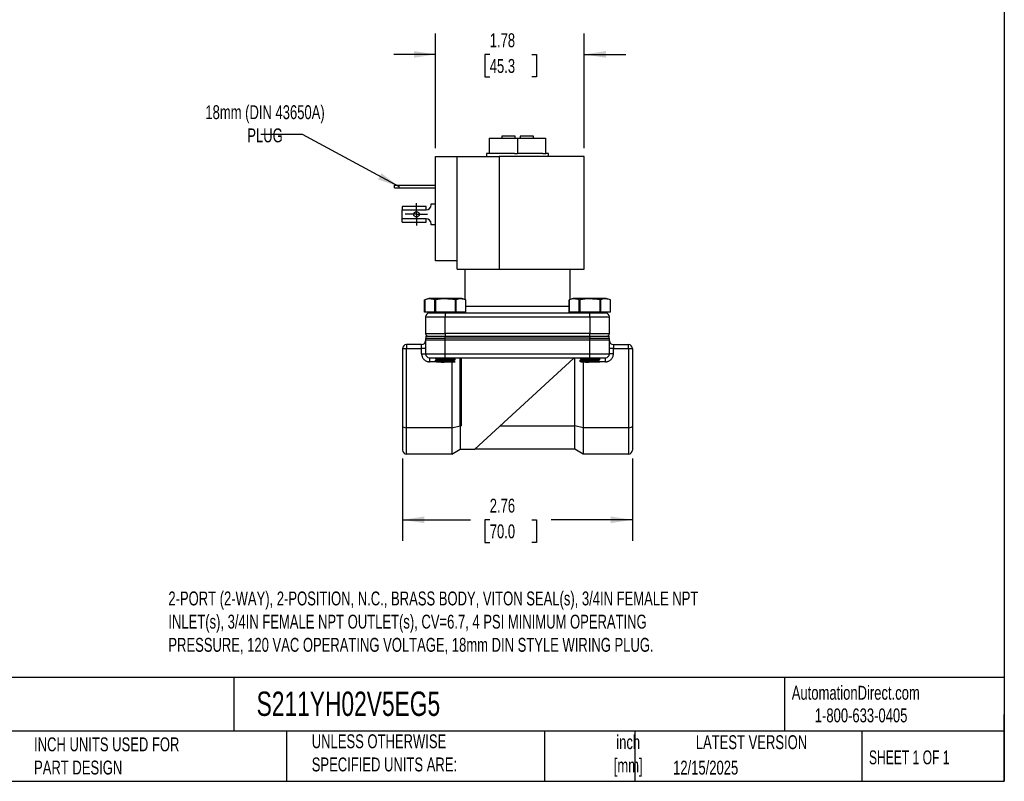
# Model space of a CAD drawing. Header units: inches. Extents: x 0.5 to 21.5, y 0.5 to 16.5.
# Tile 2 of 3: x 9.7 to 21.5, y 0.5 to 9.6. Entities that reach past the tile are written whole.
import ezdxf

# ---------------------------------------------------------------- set-up
doc = ezdxf.new("R2010")
doc.units = ezdxf.units.IN
doc.header["$LTSCALE"] = 2
doc.header["$MEASUREMENT"] = 0
doc.linetypes.add('SLD-Center', pattern=[0.75, 0.6, -0.05, 0.05, -0.05])
doc.linetypes.add('SLD-Solid', pattern=[0])
doc.layers.add('CENTER', color=40, linetype='SLD-Center')
doc.layers.add('DIMENSIONS', color=140, linetype='SLD-Solid', lineweight=25)
doc.layers.add('TEXT', color=140, linetype='SLD-Solid', lineweight=25)
doc.styles.add('SLDTEXTSTYLE0', font='TXT', dxfattribs={"width": 0.7})
doc.styles.add('SLDTEXTSTYLE1', font='TXT', dxfattribs={"width": 0.65})
doc.dimstyles.new('SLDDIMSTYLE1', dxfattribs={"dimtxt": 0.169922, "dimasz": 0.26, "dimexe": 0, "dimexo": 0.0625, "dimgap": 0.04248, "dimtad": 0, "dimtih": 1, "dimtoh": 1, "dimrnd": 1e-09, "dimzin": 12, "dimdsep": 46, "dimtxsty": 'SLDTEXTSTYLE0', "dimsah": 1, "dimcen": 0.09, "dimadec": 0, "dimazin": 3, "dimtfac": 1, "dimtofl": 0, "dimtmove": 0, "dimatfit": 3, "dimfxl": 0, "dimfrac": 2, "dimtolj": 1, "dimtzin": 12, "dimarcsym": 0})
doc.dimstyles.new('SLDDIMSTYLE3', dxfattribs={"dimtxt": 0.169922, "dimasz": 0.26, "dimexe": 0, "dimexo": 0.0625, "dimgap": 0.04248, "dimtad": 0, "dimtih": 1, "dimtoh": 1, "dimrnd": 1e-09, "dimzin": 12, "dimdsep": 46, "dimtxsty": 'SLDTEXTSTYLE0', "dimsah": 1, "dimcen": 0.09, "dimadec": 0, "dimazin": 3, "dimtfac": 1, "dimtmove": 0, "dimatfit": 0, "dimfxl": 0, "dimfrac": 2, "dimtolj": 1, "dimtzin": 12, "dimarcsym": 0})
doc.dimstyles.new('SLDDIMSTYLE4', dxfattribs={"dimtxt": 0.18, "dimasz": 0.26, "dimexe": 0, "dimexo": 0.0625, "dimgap": 0, "dimtad": 0, "dimtih": 1, "dimtoh": 1, "dimdec": 0, "dimrnd": 1e-09, "dimzin": 0, "dimdsep": 46, "dimtxsty": 'Standard', "dimsah": 1, "dimcen": 0.09, "dimadec": 0, "dimazin": 0, "dimtfac": 0.26, "dimtdec": 0, "dimtofl": 0, "dimtmove": 0, "dimatfit": 3, "dimfxl": 0, "dimfrac": 2, "dimtolj": 1, "dimtzin": 0, "dimarcsym": 0})

# ---------------------------------------------------------------- blocks, each defined once
blk = doc.blocks.new('_D_5')
at = {"layer": 'DIMENSIONS'}
for p, q in [((14.286, 4.368), (14.286, 3.383)), ((17.042, 4.368), (17.042, 3.383)), ((14.286, 3.633), (15.101, 3.633)), ((15.331, 3.633), (15.274, 3.633)), ((15.274, 3.633), (15.274, 3.363)), ((15.836, 3.633), (15.893, 3.633)), ((15.893, 3.633), (15.893, 3.363)), ((17.042, 3.633), (16.066, 3.633)), ((15.274, 3.363), (15.331, 3.363)), ((15.893, 3.363), (15.836, 3.363))]:
    blk.add_line(p, q, dxfattribs=at)
for points in [[(14.286, 3.633), (14.546, 3.593), (14.546, 3.673)], [(17.042, 3.633), (16.782, 3.673), (16.782, 3.593)]]:
    blk.add_solid(points, dxfattribs=at)
at = {"layer": 'DIMENSIONS', "char_height": 0.1667, "attachment_point": 1, "style": 'SLDTEXTSTYLE0'}
for s, insert in [('2.76', (15.331, 3.886)), ('70.0', (15.331, 3.578))]:
    blk.add_mtext(s, dxfattribs=dict(at, insert=insert))
blk = doc.blocks.new('_D_6')
at = {"layer": 'DIMENSIONS'}
for p, q in [((14.682, 8.084), (14.682, 9.459)), ((16.464, 8.084), (16.464, 9.459)), ((14.682, 9.209), (14.182, 9.209)), ((15.331, 9.209), (15.274, 9.209)), ((15.274, 9.209), (15.274, 8.939)), ((15.836, 9.209), (15.893, 9.209)), ((15.893, 9.209), (15.893, 8.939)), ((16.464, 9.209), (16.964, 9.209)), ((15.274, 8.939), (15.331, 8.939)), ((15.893, 8.939), (15.836, 8.939))]:
    blk.add_line(p, q, dxfattribs=at)
for points in [[(14.682, 9.209), (14.422, 9.249), (14.422, 9.169)], [(16.464, 9.209), (16.724, 9.169), (16.724, 9.249)]]:
    blk.add_solid(points, dxfattribs=at)
at = {"layer": 'DIMENSIONS', "char_height": 0.1667, "attachment_point": 1, "style": 'SLDTEXTSTYLE0'}
for s, insert in [('1.78', (15.331, 9.462)), ('45.3', (15.331, 9.154))]:
    blk.add_mtext(s, dxfattribs=dict(at, insert=insert))
blk = doc.blocks.new('SW_CENTERMARKSYMBOL_2')
at = {"layer": 'CENTER', "color": 0}
for p, q in [((0, 0.1), (0, 0.1335)), ((-0.1, 0), (-0.1335, 0)), ((0, 0), (-0.1, 0)), ((0, 0), (0, 0.1)), ((0, 0), (0, -0.1)), ((0, 0), (0.1, 0)), ((0.1, 0), (0.1335, 0)), ((0, -0.1), (0, -0.1335))]:
    blk.add_line(p, q, dxfattribs=at)

msp = doc.modelspace()

# ---------------------------------------------------------------- linework, layer by layer
for p, q in [((15.323, 8.207), (15.323, 8.021)), ((15.323, 8.207), (15.664, 8.207)), ((15.474, 8.23), (15.474, 8.207)), ((15.634, 8.23), (15.474, 8.23)), ((15.634, 8.207), (15.634, 8.23)), ((15.664, 8.207), (15.664, 8.021)), ((15.664, 8.207), (16.004, 8.207)), ((15.854, 8.23), (15.694, 8.23)), ((15.694, 8.23), (15.694, 8.207)), ((15.854, 8.207), (15.854, 8.23)), ((16.004, 8.021), (16.004, 8.207)), ((14.682, 6.734), (14.682, 7.984)), ((14.682, 7.984), (14.942, 7.984)), ((14.942, 6.734), (14.942, 7.984)), ((14.942, 7.984), (15.443, 7.984)), ((15.291, 8.021), (15.291, 7.984)), ((15.323, 8.021), (15.291, 8.021)), ((15.362, 8.021), (15.323, 8.021)), ((15.626, 8.021), (15.362, 8.021)), ((15.443, 7.984), (15.443, 6.634)), ((16.464, 7.984), (15.443, 7.984)), ((15.626, 8.021), (15.664, 8.021)), ((15.702, 8.021), (15.664, 8.021)), ((15.966, 8.021), (15.702, 8.021)), ((15.966, 8.021), (16.004, 8.021)), ((16.037, 8.021), (16.004, 8.021)), ((16.037, 7.984), (16.037, 8.021)), ((16.464, 6.634), (16.464, 7.984)), ((14.191, 7.611), (14.191, 7.643)), ((14.191, 7.643), (14.241, 7.643)), ((14.191, 7.611), (14.241, 7.611)), ((14.241, 7.643), (14.241, 7.611)), ((14.241, 7.643), (14.682, 7.643)), ((14.241, 7.611), (14.682, 7.611)), ((14.282, 7.384), (14.282, 7.346)), ((14.282, 7.239), (14.282, 7.346)), ((14.282, 7.346), (14.568, 7.346)), ((14.568, 7.387), (14.289, 7.387)), ((14.568, 7.346), (14.568, 7.387)), ((14.628, 7.406), (14.628, 7.418)), ((14.628, 7.418), (14.682, 7.418)), ((14.568, 7.239), (14.282, 7.239)), ((14.282, 7.201), (14.282, 7.239)), ((14.568, 7.198), (14.568, 7.239)), ((14.289, 7.198), (14.568, 7.198)), ((14.628, 7.168), (14.628, 7.179)), ((14.682, 7.168), (14.628, 7.168)), ((14.942, 6.734), (14.682, 6.734)), ((14.942, 6.634), (14.942, 6.734)), ((14.942, 6.634), (15.443, 6.634)), ((15.034, 6.634), (15.034, 6.272)), ((15.443, 6.634), (16.464, 6.634)), ((16.294, 6.272), (16.294, 6.634)), ((14.55, 6.121), (14.55, 6.268)), ((14.6, 6.286), (14.551, 6.268)), ((14.552, 6.268), (14.552, 6.121)), ((14.995, 6.286), (14.6, 6.286)), ((14.672, 6.121), (14.672, 6.268)), ((14.679, 6.268), (14.679, 6.121)), ((14.92, 6.121), (14.92, 6.268)), ((14.924, 6.268), (14.924, 6.121)), ((15.044, 6.268), (14.995, 6.286)), ((15.045, 6.268), (15.044, 6.268)), ((15.045, 6.121), (15.045, 6.268)), ((16.283, 6.121), (16.283, 6.268)), ((16.333, 6.286), (16.284, 6.268)), ((16.285, 6.268), (16.285, 6.121)), ((16.728, 6.286), (16.333, 6.286)), ((16.405, 6.121), (16.405, 6.268)), ((16.412, 6.268), (16.412, 6.121)), ((16.653, 6.121), (16.653, 6.268)), ((16.657, 6.268), (16.657, 6.121)), ((16.777, 6.268), (16.728, 6.286)), ((16.778, 6.268), (16.777, 6.268)), ((16.778, 6.121), (16.778, 6.268)), ((15.664, 6.187), (15.045, 6.187)), ((16.283, 6.187), (15.664, 6.187)), ((14.552, 6.121), (14.55, 6.121)), ((14.672, 6.121), (14.552, 6.121)), ((14.561, 6.064), (14.797, 6.064)), ((14.561, 6.064), (14.561, 5.866)), ((14.594, 6.121), (14.594, 6.111)), ((14.594, 6.111), (14.874, 6.111)), ((14.679, 6.121), (14.672, 6.121)), ((14.92, 6.121), (14.679, 6.121)), ((14.797, 6.111), (14.797, 6.064)), ((14.797, 6.064), (16.53, 6.064)), ((14.797, 5.866), (14.797, 6.064)), ((14.874, 6.111), (16.454, 6.111)), ((14.924, 6.121), (14.92, 6.121)), ((15.045, 6.121), (14.924, 6.121)), ((15.001, 6.111), (15.001, 6.121)), ((16.285, 6.121), (16.283, 6.121)), ((16.405, 6.121), (16.285, 6.121)), ((16.327, 6.121), (16.327, 6.111)), ((16.412, 6.121), (16.405, 6.121)), ((16.653, 6.121), (16.412, 6.121)), ((16.454, 6.111), (16.734, 6.111)), ((16.53, 6.064), (16.53, 6.111)), ((16.53, 6.064), (16.766, 6.064)), ((16.53, 6.064), (16.53, 5.866)), ((16.657, 6.121), (16.653, 6.121)), ((16.778, 6.121), (16.657, 6.121)), ((16.734, 6.111), (16.734, 6.121)), ((16.766, 5.866), (16.766, 6.064)), ((14.561, 5.866), (14.797, 5.866)), ((14.561, 5.791), (14.561, 5.621)), ((14.561, 5.791), (14.797, 5.791)), ((14.564, 5.835), (14.564, 5.81)), ((14.564, 5.835), (14.798, 5.835)), ((14.564, 5.81), (14.798, 5.81)), ((14.797, 5.866), (14.797, 5.835)), ((16.53, 5.866), (14.797, 5.866)), ((14.797, 5.791), (14.797, 5.81)), ((14.797, 5.791), (16.53, 5.791)), ((14.797, 5.621), (14.797, 5.791)), ((14.798, 5.81), (14.798, 5.835)), ((14.798, 5.835), (16.53, 5.835)), ((16.53, 5.81), (14.798, 5.81)), ((16.53, 5.835), (16.53, 5.866)), ((16.53, 5.866), (16.766, 5.866)), ((16.53, 5.835), (16.53, 5.81)), ((16.53, 5.835), (16.764, 5.835)), ((16.53, 5.791), (16.53, 5.81)), ((16.53, 5.81), (16.764, 5.81)), ((16.53, 5.621), (16.53, 5.791)), ((16.53, 5.791), (16.766, 5.791)), ((16.764, 5.81), (16.764, 5.835)), ((16.766, 5.621), (16.766, 5.791)), ((14.286, 5.685), (14.286, 4.755)), ((14.286, 5.685), (14.333, 5.685)), ((14.333, 5.732), (14.333, 5.685)), ((14.514, 5.732), (14.333, 5.732)), ((14.333, 4.736), (14.333, 5.685)), ((14.333, 5.685), (14.514, 5.685)), ((14.514, 5.685), (14.514, 5.732)), ((14.561, 5.685), (14.514, 5.685)), ((14.514, 5.621), (14.514, 5.685)), ((16.813, 5.685), (16.766, 5.685)), ((16.813, 5.732), (16.813, 5.685)), ((16.813, 5.732), (16.995, 5.732)), ((16.813, 5.621), (16.813, 5.685)), ((16.813, 5.685), (16.995, 5.685)), ((16.995, 5.685), (16.995, 5.732)), ((16.995, 5.685), (16.995, 4.736)), ((16.995, 5.685), (17.042, 5.685)), ((17.042, 5.685), (17.042, 4.755)), ((14.514, 5.621), (14.561, 5.621)), ((14.561, 5.621), (14.797, 5.621)), ((14.608, 5.574), (14.608, 5.527)), ((14.676, 5.574), (14.676, 5.571)), ((14.696, 5.559), (14.696, 5.551)), ((14.797, 5.574), (14.797, 5.621)), ((14.797, 5.621), (16.53, 5.621)), ((14.797, 5.574), (16.53, 5.574)), ((14.899, 5.568), (14.899, 5.574)), ((14.918, 5.553), (14.918, 5.557)), ((14.978, 4.76), (14.978, 5.574)), ((14.987, 5.574), (14.987, 4.76)), ((15.153, 4.48), (16.341, 5.569)), ((16.341, 5.574), (16.341, 5.569)), ((16.35, 4.76), (16.35, 5.574)), ((16.409, 5.574), (16.409, 5.571)), ((16.429, 5.559), (16.429, 5.551)), ((16.53, 5.574), (16.53, 5.621)), ((16.53, 5.621), (16.766, 5.621)), ((16.632, 5.568), (16.632, 5.574)), ((16.651, 5.553), (16.651, 5.557)), ((16.719, 5.527), (16.719, 5.574)), ((16.813, 5.621), (16.766, 5.621)), ((14.69, 5.527), (14.608, 5.527)), ((14.676, 5.539), (14.676, 5.535)), ((14.696, 5.524), (14.696, 5.521)), ((14.876, 5.521), (14.876, 4.736)), ((14.899, 5.533), (14.899, 5.541)), ((14.918, 5.521), (14.917, 5.521)), ((14.918, 5.522), (14.918, 5.522)), ((14.918, 5.521), (14.918, 5.521)), ((16.409, 5.539), (16.409, 5.535)), ((16.429, 5.524), (16.429, 5.521)), ((16.452, 5.521), (16.452, 4.736)), ((16.632, 5.533), (16.632, 5.541)), ((16.719, 5.527), (16.643, 5.527)), ((16.651, 5.521), (16.65, 5.521)), ((16.651, 5.522), (16.651, 5.522)), ((16.651, 5.521), (16.651, 5.521)), ((14.286, 4.755), (14.286, 4.468)), ((14.876, 4.736), (14.333, 4.736)), ((14.333, 4.421), (14.333, 4.736)), ((14.876, 4.736), (14.978, 4.76)), ((14.876, 4.736), (14.876, 4.421)), ((14.978, 4.76), (14.978, 4.75)), ((14.987, 4.76), (14.978, 4.76)), ((14.978, 4.75), (14.978, 4.48)), ((15.459, 4.76), (16.35, 4.76)), ((16.452, 4.736), (16.35, 4.76)), ((16.35, 4.48), (16.35, 4.76)), ((16.995, 4.736), (16.452, 4.736)), ((16.452, 4.736), (16.452, 4.421)), ((16.995, 4.736), (16.995, 4.421)), ((17.042, 4.755), (17.042, 4.468)), ((14.876, 4.421), (14.333, 4.421)), ((14.876, 4.421), (14.978, 4.48)), ((14.978, 4.48), (15.153, 4.48)), ((16.35, 4.48), (15.153, 4.48)), ((16.452, 4.421), (16.35, 4.48)), ((16.995, 4.421), (16.452, 4.421))]:
    msp.add_line(p, q)
msp.add_circle((14.452, 7.293), 0.0335)
for centre, radius, start, end in [((14.568, 7.406), 0.06, 270, 0), ((14.568, 7.179), 0.06, 0, 90), ((14.608, 6.064), 0.047, 90, 180), ((16.719, 6.064), 0.047, 0, 90), ((14.592, 5.866), 0.031, 180, 270), ((14.608, 5.791), 0.047, 156.1555, 180), ((16.735, 5.866), 0.031, 270, 0), ((16.719, 5.791), 0.047, 0, 23.8445), ((14.333, 5.685), 0.047, 90, 180), ((14.514, 5.779), 0.047, 270, 0), ((16.813, 5.779), 0.047, 180, 270), ((16.995, 5.685), 0.047, 0, 90), ((14.608, 5.621), 0.047, 180, 270), ((16.719, 5.621), 0.047, 270, 0), ((15.664, 4.189), 0.886, 139.8648, 140.7386), ((14.333, 4.468), 0.047, 180, 270), ((16.995, 4.468), 0.047, 270, 0)]:
    msp.add_arc(centre, radius, start, end)
for centre, major_axis, ratio, start_param, end_param in [((14.289, 7.346), (0, 0.041), 0.506667, 0, 0.374289), ((14.289, 7.239), (0, 0.041), 0.506667, 2.767303, 3.141593), ((14.333, 4.755), (0.047, 0), 0.414214, 3.141593, 4.712389), ((16.995, 4.755), (0.047, 0), 0.414214, 4.712389, 6.283185)]:
    msp.add_ellipse(centre, major_axis=major_axis, ratio=ratio, start_param=start_param, end_param=end_param)
for points in [[(14.55, 6.268), (14.551, 6.268), (14.551, 6.268), (14.552, 6.268)], [(14.672, 6.268), (14.674, 6.268), (14.677, 6.268), (14.679, 6.268)], [(14.92, 6.268), (14.921, 6.268), (14.923, 6.268), (14.924, 6.268)], [(16.283, 6.268), (16.284, 6.268), (16.284, 6.268), (16.285, 6.268)], [(16.405, 6.268), (16.407, 6.268), (16.41, 6.268), (16.412, 6.268)], [(16.653, 6.268), (16.654, 6.268), (16.656, 6.268), (16.657, 6.268)], [(14.608, 5.574), (14.608, 5.574), (14.693, 5.574), (14.797, 5.574)], [(16.53, 5.574), (16.635, 5.574), (16.719, 5.574), (16.719, 5.574)]]:
    msp.add_open_spline(points, degree=3)
for points, knots in [([(14.672, 6.268), (14.652, 6.275), (14.632, 6.279), (14.592, 6.28), (14.572, 6.275), (14.552, 6.268)], [0, 0, 0, 0, 0.5, 0.5, 1, 1, 1, 1]), ([(14.92, 6.268), (14.88, 6.275), (14.84, 6.279), (14.759, 6.28), (14.719, 6.275), (14.679, 6.268)], [0, 0, 0, 0, 0.5, 0.5, 1, 1, 1, 1]), ([(15.045, 6.268), (15.025, 6.275), (15.005, 6.279), (14.964, 6.28), (14.944, 6.275), (14.924, 6.268)], [0, 0, 0, 0, 0.5, 0.5, 1, 1, 1, 1]), ([(16.405, 6.268), (16.385, 6.275), (16.365, 6.279), (16.325, 6.28), (16.305, 6.275), (16.285, 6.268)], [0, 0, 0, 0, 0.5, 0.5, 1, 1, 1, 1]), ([(16.653, 6.268), (16.613, 6.275), (16.573, 6.279), (16.492, 6.28), (16.452, 6.275), (16.412, 6.268)], [0, 0, 0, 0, 0.5, 0.5, 1, 1, 1, 1]), ([(16.778, 6.268), (16.758, 6.275), (16.738, 6.279), (16.697, 6.28), (16.677, 6.275), (16.657, 6.268)], [0, 0, 0, 0, 0.5, 0.5, 1, 1, 1, 1]), ([(14.514, 5.621), (14.514, 5.619), (14.514, 5.615), (14.515, 5.609), (14.516, 5.603), (14.517, 5.597), (14.519, 5.592), (14.522, 5.582), (14.529, 5.569), (14.541, 5.554), (14.556, 5.542), (14.571, 5.534), (14.585, 5.529), (14.597, 5.527), (14.604, 5.527), (14.608, 5.527)], [0, 0, 0, 0, 0.04028, 0.080249, 0.120065, 0.159889, 0.199881, 0.2402, 0.370057, 0.500058, 0.629915, 0.759916, 0.840127, 0.919727, 1, 1, 1, 1]), ([(14.677, 5.57), (14.68, 5.568), (14.686, 5.565), (14.693, 5.561), (14.696, 5.559)], [0, 0, 0, 0, 0.510725, 1, 1, 1, 1]), ([(14.678, 5.535), (14.678, 5.535), (14.676, 5.536), (14.687, 5.537), (14.711, 5.539), (14.745, 5.541), (14.776, 5.543), (14.807, 5.544), (14.838, 5.546), (14.875, 5.548), (14.902, 5.549), (14.917, 5.551), (14.917, 5.552), (14.917, 5.553)], [0, 0, 0, 0, 0.037421, 0.144903, 0.252399, 0.359882, 0.467365, 0.5, 0.607472, 0.714942, 0.822438, 0.92992, 1, 1, 1, 1]), ([(14.696, 5.551), (14.693, 5.549), (14.686, 5.545), (14.68, 5.542), (14.677, 5.54)], [0, 0, 0, 0, 0.499896, 1, 1, 1, 1]), ([(14.917, 5.557), (14.917, 5.557), (14.919, 5.556), (14.908, 5.555), (14.884, 5.553), (14.85, 5.551), (14.819, 5.549), (14.788, 5.548), (14.757, 5.546), (14.72, 5.544), (14.693, 5.543), (14.678, 5.541), (14.678, 5.54), (14.678, 5.539)], [0, 0, 0, 0, 0.037421, 0.144903, 0.252399, 0.359882, 0.467365, 0.5, 0.607472, 0.714942, 0.822438, 0.92992, 1, 1, 1, 1]), ([(14.697, 5.559), (14.696, 5.56), (14.695, 5.56), (14.703, 5.562), (14.719, 5.563), (14.743, 5.565), (14.771, 5.567), (14.802, 5.569), (14.832, 5.57), (14.859, 5.572), (14.874, 5.573), (14.88, 5.574), (14.88, 5.574)], [0, 0, 0, 0, 0.042792, 0.162604, 0.282081, 0.399852, 0.520186, 0.638228, 0.757367, 0.877396, 0.994887, 1, 1, 1, 1]), ([(14.696, 5.551), (14.696, 5.551), (14.696, 5.552), (14.703, 5.553), (14.719, 5.555), (14.743, 5.556), (14.771, 5.558), (14.802, 5.56), (14.832, 5.561), (14.859, 5.563), (14.881, 5.565), (14.895, 5.567), (14.9, 5.568), (14.899, 5.568), (14.899, 5.568)], [0, 0, 0, 0, 0.005349, 0.104617, 0.203608, 0.301184, 0.400885, 0.498687, 0.597397, 0.696845, 0.79419, 0.893723, 0.992243, 1, 1, 1, 1]), ([(14.918, 5.558), (14.915, 5.559), (14.908, 5.563), (14.902, 5.567), (14.899, 5.569)], [0, 0, 0, 0, 0.511919, 1, 1, 1, 1]), ([(14.899, 5.541), (14.902, 5.543), (14.908, 5.547), (14.915, 5.55), (14.918, 5.552)], [0, 0, 0, 0, 0.499878, 1, 1, 1, 1]), ([(16.411, 5.571), (16.411, 5.571), (16.409, 5.572), (16.417, 5.573), (16.426, 5.574), (16.428, 5.574)], [0, 0, 0, 0, 0.211507, 0.819013, 1, 1, 1, 1]), ([(16.41, 5.57), (16.413, 5.568), (16.419, 5.565), (16.426, 5.561), (16.429, 5.559)], [0, 0, 0, 0, 0.510725, 1, 1, 1, 1]), ([(16.411, 5.535), (16.411, 5.535), (16.409, 5.536), (16.42, 5.537), (16.444, 5.539), (16.478, 5.541), (16.509, 5.543), (16.54, 5.544), (16.571, 5.546), (16.608, 5.548), (16.635, 5.549), (16.65, 5.551), (16.65, 5.552), (16.65, 5.553)], [0, 0, 0, 0, 0.0374207, 0.1449031, 0.2523992, 0.3598821, 0.4673646, 0.5000005, 0.6074716, 0.7149419, 0.8224378, 0.92992, 1, 1, 1, 1]), ([(16.429, 5.551), (16.426, 5.549), (16.419, 5.545), (16.413, 5.542), (16.41, 5.54)], [0, 0, 0, 0, 0.499896, 1, 1, 1, 1]), ([(16.65, 5.557), (16.65, 5.557), (16.652, 5.556), (16.641, 5.555), (16.617, 5.553), (16.583, 5.551), (16.552, 5.549), (16.521, 5.548), (16.49, 5.546), (16.453, 5.544), (16.426, 5.543), (16.411, 5.541), (16.411, 5.54), (16.411, 5.539)], [0, 0, 0, 0, 0.037421, 0.144903, 0.252399, 0.359882, 0.467365, 0.5, 0.607472, 0.714942, 0.822438, 0.92992, 1, 1, 1, 1]), ([(16.43, 5.559), (16.429, 5.56), (16.428, 5.56), (16.436, 5.562), (16.452, 5.563), (16.476, 5.565), (16.504, 5.567), (16.535, 5.569), (16.565, 5.57), (16.592, 5.572), (16.607, 5.573), (16.613, 5.574), (16.613, 5.574)], [0, 0, 0, 0, 0.0427916, 0.1626036, 0.2820813, 0.3998519, 0.520186, 0.6382284, 0.7573671, 0.877396, 0.9948867, 1, 1, 1, 1]), ([(16.429, 5.551), (16.429, 5.551), (16.429, 5.552), (16.436, 5.553), (16.452, 5.555), (16.476, 5.556), (16.504, 5.558), (16.535, 5.56), (16.565, 5.561), (16.592, 5.563), (16.614, 5.565), (16.628, 5.567), (16.633, 5.568), (16.632, 5.568), (16.632, 5.568)], [0, 0, 0, 0, 0.005349, 0.104617, 0.203608, 0.301184, 0.400885, 0.498687, 0.597397, 0.696845, 0.79419, 0.893723, 0.992243, 1, 1, 1, 1]), ([(16.651, 5.558), (16.648, 5.559), (16.641, 5.563), (16.635, 5.567), (16.632, 5.569)], [0, 0, 0, 0, 0.511919, 1, 1, 1, 1]), ([(16.632, 5.541), (16.635, 5.543), (16.641, 5.547), (16.648, 5.55), (16.651, 5.552)], [0, 0, 0, 0, 0.499878, 1, 1, 1, 1]), ([(16.719, 5.527), (16.721, 5.527), (16.725, 5.527), (16.731, 5.527), (16.737, 5.528), (16.743, 5.53), (16.748, 5.531), (16.758, 5.535), (16.771, 5.542), (16.786, 5.554), (16.799, 5.569), (16.806, 5.584), (16.811, 5.597), (16.813, 5.609), (16.813, 5.617), (16.813, 5.621)], [0, 0, 0, 0, 0.04028, 0.080249, 0.120065, 0.159889, 0.199881, 0.2402, 0.370057, 0.500058, 0.629915, 0.759916, 0.840127, 0.919727, 1, 1, 1, 1]), ([(14.677, 5.534), (14.68, 5.533), (14.686, 5.529), (14.693, 5.525), (14.696, 5.523)], [0, 0, 0, 0, 0.51144, 1, 1, 1, 1]), ([(14.697, 5.524), (14.696, 5.524), (14.695, 5.525), (14.702, 5.526), (14.717, 5.528), (14.74, 5.529), (14.768, 5.531), (14.799, 5.533), (14.829, 5.534), (14.857, 5.536), (14.879, 5.538), (14.894, 5.539), (14.897, 5.541), (14.898, 5.541)], [0, 0, 0, 0, 0.025432, 0.124608, 0.223967, 0.321525, 0.421312, 0.519545, 0.618062, 0.717776, 0.815267, 0.914782, 1, 1, 1, 1]), ([(14.747, 5.521), (14.742, 5.521), (14.728, 5.521), (14.709, 5.521), (14.697, 5.521), (14.697, 5.521), (14.697, 5.521)], [0, 0, 0, 0, 0.16786, 0.487508, 0.807156, 1, 1, 1, 1]), ([(14.747, 5.521), (14.755, 5.521), (14.772, 5.522), (14.8, 5.524), (14.829, 5.525), (14.857, 5.527), (14.879, 5.529), (14.894, 5.531), (14.9, 5.532), (14.899, 5.533), (14.898, 5.533)], [0, 0, 0, 0, 0.127643, 0.252916, 0.396627, 0.542085, 0.6843, 0.829467, 0.973826, 1, 1, 1, 1]), ([(14.917, 5.521), (14.915, 5.521), (14.913, 5.521), (14.905, 5.521), (14.9, 5.521), (14.889, 5.521), (14.882, 5.521), (14.868, 5.521), (14.86, 5.521), (14.843, 5.521), (14.834, 5.521), (14.816, 5.521), (14.807, 5.521), (14.789, 5.521), (14.78, 5.521), (14.763, 5.521), (14.755, 5.521), (14.747, 5.521)], [0, 0, 0, 0, 0.125, 0.125, 0.25, 0.25, 0.375, 0.375, 0.5, 0.5, 0.625, 0.625, 0.75, 0.75, 0.875, 0.875, 1, 1, 1, 1]), ([(14.918, 5.522), (14.915, 5.524), (14.908, 5.527), (14.902, 5.531), (14.899, 5.533)], [0, 0, 0, 0, 0.512713, 1, 1, 1, 1]), ([(16.41, 5.534), (16.413, 5.533), (16.419, 5.529), (16.426, 5.525), (16.429, 5.523)], [0, 0, 0, 0, 0.51144, 1, 1, 1, 1]), ([(16.43, 5.524), (16.429, 5.524), (16.428, 5.525), (16.435, 5.526), (16.45, 5.528), (16.473, 5.529), (16.501, 5.531), (16.532, 5.533), (16.562, 5.534), (16.59, 5.536), (16.612, 5.538), (16.627, 5.539), (16.63, 5.541), (16.631, 5.541)], [0, 0, 0, 0, 0.025432, 0.124608, 0.223967, 0.321525, 0.421312, 0.519545, 0.618062, 0.717776, 0.815267, 0.914782, 1, 1, 1, 1]), ([(16.48, 5.521), (16.475, 5.521), (16.461, 5.521), (16.442, 5.521), (16.43, 5.521), (16.43, 5.521), (16.43, 5.521)], [0, 0, 0, 0, 0.16786, 0.487508, 0.807156, 1, 1, 1, 1]), ([(16.48, 5.521), (16.488, 5.521), (16.505, 5.522), (16.533, 5.524), (16.562, 5.525), (16.59, 5.527), (16.612, 5.529), (16.627, 5.531), (16.633, 5.532), (16.632, 5.533), (16.631, 5.533)], [0, 0, 0, 0, 0.1276427, 0.2529163, 0.3966271, 0.5420854, 0.6842997, 0.829467, 0.9738258, 1, 1, 1, 1]), ([(16.65, 5.521), (16.648, 5.521), (16.646, 5.521), (16.638, 5.521), (16.633, 5.521), (16.622, 5.521), (16.615, 5.521), (16.601, 5.521), (16.593, 5.521), (16.576, 5.521), (16.567, 5.521), (16.549, 5.521), (16.54, 5.521), (16.522, 5.521), (16.513, 5.521), (16.496, 5.521), (16.488, 5.521), (16.48, 5.521)], [0, 0, 0, 0, 0.125, 0.125, 0.25, 0.25, 0.375, 0.375, 0.5, 0.5, 0.625, 0.625, 0.75, 0.75, 0.875, 0.875, 1, 1, 1, 1]), ([(16.651, 5.522), (16.648, 5.524), (16.641, 5.527), (16.635, 5.531), (16.632, 5.533)], [0, 0, 0, 0, 0.512713, 1, 1, 1, 1])]:
    msp.add_open_spline(points, degree=3, knots=knots)
at = {"layer": 'TEXT'}
for p, q in [((21.5, 16.5), (21.5, 0.5)), ((21.5, 1.742), (0.5, 1.742)), ((12.264, 1.742), (12.264, 1.1)), ((18.864, 1.742), (18.864, 1.1)), ((21.5, 0.5), (21.5, 1.3)), ((21.5, 1.1), (0.5, 1.1)), ((12.896, 1.1), (12.896, 0.5)), ((15.986, 1.1), (15.986, 0.5)), ((17.072, 1.1), (17.072, 0.5)), ((19.791, 1.1), (19.791, 0.5)), ((0.5, 0.5), (21.5, 0.5))]:
    msp.add_line(p, q, dxfattribs=at)

# ---------------------------------------------------------------- block references
at = {"layer": 'CENTER'}
msp.add_blockref('SW_CENTERMARKSYMBOL_2', (14.452, 7.293), dxfattribs=at)

# ---------------------------------------------------------------- texts
at = {"layer": 'TEXT'}
for s, insert, char_height, attachment_point, style in [('18mm (DIN 43650A) ^JPLUG', (12.637, 8.6), 0.16667, 2, 'SLDTEXTSTYLE0'), ('2-PORT (2-WAY), 2-POSITION, N.C., BRASS BODY, VITON SEAL(s), 3/4IN FEMALE NPT ^JINLET(s), 3/4IN FEMALE NPT OUTLET(s), CV=6.7, 4 PSI MINIMUM OPERATING ^JPRESSURE, 120 VAC OPERATING VOLTAGE, 18mm DIN STYLE WIRING PLUG.', (11.478, 2.774), 0.166667, 1, 'SLDTEXTSTYLE0'), ('AutomationDirect.com', (18.952, 1.644), 0.16667, 1, 'SLDTEXTSTYLE0'), ('S211YH02V5EG5', (12.536, 1.575), 0.29167, 1, 'SLDTEXTSTYLE0'), ('1-800-633-0405', (19.228, 1.373), 0.16667, 1, 'SLDTEXTSTYLE0'), ('UNLESS OTHERWISE ^JSPECIFIED UNITS ARE:', (13.197, 1.063), 0.16667, 1, 'SLDTEXTSTYLE0'), ('inch^J[mm]', (16.991, 1.052), 0.1667, 2, 'SLDTEXTSTYLE0'), ('INCH UNITS USED FOR ^JPART DESIGN', (9.868, 1.026), 0.16667, 1, 'SLDTEXTSTYLE0'), ('LATEST VERSION', (18.469, 1.052), 0.16667, 2, 'SLDTEXTSTYLE0'), ('SHEET 1 OF 1', (19.877, 0.87), 0.16667, 1, 'SLDTEXTSTYLE1'), ('12/15/2025', (17.529, 0.747), 0.1667, 1, 'SLDTEXTSTYLE0')]:
    msp.add_mtext(s, dxfattribs=dict(at, insert=insert, char_height=char_height, attachment_point=attachment_point, style=style))

# ---------------------------------------------------------------- dimensions: what is measured, and where the dimension line sits
at = {"layer": 'DIMENSIONS'}
dim = msp.add_linear_dim(base=(14.682, 9.209), p1=(16.464, 7.984), p2=(14.682, 7.984), angle=0, dimstyle='SLDDIMSTYLE3', dxfattribs=at)
dim.commit()
dim.dimension.update_dxf_attribs({"geometry": '_D_6', "text_midpoint": (15.583, 9.209), "dimtype": 160})
dim = msp.add_linear_dim(base=(17.042, 3.633), p1=(14.286, 4.468), p2=(17.042, 4.468), dimstyle='SLDDIMSTYLE1', dxfattribs=at)
dim.commit()
dim.dimension.update_dxf_attribs({"geometry": '_D_5', "text_midpoint": (15.583, 3.633), "dimtype": 160})

# ---------------------------------------------------------------- leaders
at = {"layer": 'TEXT'}
msp.add_leader([(14.241, 7.625), (13.085, 8.249), (12.585, 8.249)], dimstyle='SLDDIMSTYLE4', dxfattribs=at)

doc.saveas('drawing.dxf')
